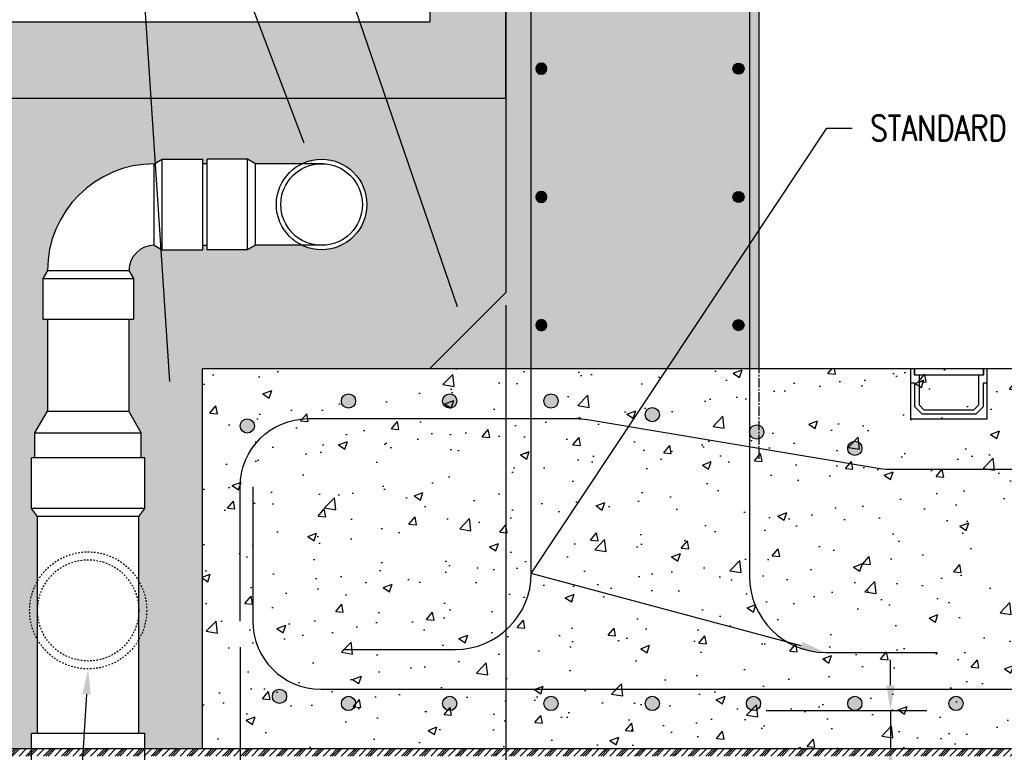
# Model space of a CAD drawing. Header units: inches. Extents: x 588 to 1996, y -67 to 451.
# Tile 13 of 19: x 1277 to 1355, y -28 to 30. Entities that reach past the tile are written whole.
import ezdxf
from ezdxf import colors
from ezdxf.entities.mleader import LeaderData, LeaderLine
from ezdxf.math import Vec2, Vec3

# ---------------------------------------------------------------- set-up
doc = ezdxf.new("R2010")
doc.units = ezdxf.units.IN
doc.header["$MEASUREMENT"] = 0
doc.linetypes.add('CENTER2', pattern=[1.125, 0.75, -0.125, 0.125, -0.125])
doc.linetypes.add('Dash', pattern=[0.25, 0.125, -0.125])
for name, color, linetype in [('A-DETL', 3, 'Continuous'), ('A-DETL-THIN', 1, 'Continuous'), ('A-DETL-WIDE', 5, 'Continuous'), ('A-FLOR', 5, 'Continuous'), ('A-WALL', 4, 'Continuous'), ('P-PIPE', 3, 'Continuous'), ('P-SANR-FIXT', 3, 'Continuous'), ('S-ANNO-DIMS', 1, 'Continuous'), ('S-ANNO-NOTE', 2, 'Continuous'), ('S-GRID', 1, 'CENTER2')]:
    doc.layers.add(name, color=color, linetype=linetype)
doc.layers.add('A-WALL-PATT', color=9, linetype='Continuous', true_color=0x808080)
doc.styles.add('Annotative', font='romans.shx', dxfattribs={"width": 0.8, "height": 0.125})
doc.dimstyles.new('Annotative', dxfattribs={"dimscale": 0, "dimtxt": 0.125, "dimasz": 0.125, "dimexe": 0.18, "dimexo": 0.0625, "dimgap": 0.09, "dimtad": 1, "dimdec": 3, "dimzin": 3, "dimdsep": 46, "dimlunit": 4, "dimtxsty": 'Annotative', "dimcen": 0.09, "dimclrt": 2, "dimazin": 2, "dimtfac": 1, "dimtdec": 3, "dimtmove": 0, "dimatfit": 0, "dimfxl": 1, "dimtfill": 1, "dimfrac": 2, "dimtolj": 1, "dimtzin": 0, "dimarcsym": 0})

# ---------------------------------------------------------------- blocks, each defined once
blk = doc.blocks.new('*D54')
at = {"layer": 'Defpoints', "color": 0, "transparency": 16777216}
for p in [(1315.170630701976, 8.759999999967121), (1291.170630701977, -27.25037499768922), (1315.170630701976, -45.87852126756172)]:
    blk.add_point(p, dxfattribs=at)
at = {"layer": 'S-ANNO-DIMS', "color": 0, "lineweight": -2, "transparency": 16777216}
for p, q in [((1315.170630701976, 7.759999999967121), (1315.170630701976, -48.75852126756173)), ((1291.170630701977, -28.25037499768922), (1291.170630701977, -48.75852126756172)), ((1293.170630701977, -45.87852126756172), (1313.170630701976, -45.87852126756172))]:
    blk.add_line(p, q, dxfattribs=at)
at = {"layer": 'S-ANNO-DIMS', "color": 0, "transparency": 16777216}
for points in [[(1293.170630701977, -45.54518793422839), (1293.170630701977, -46.21185460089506), (1291.170630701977, -45.87852126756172)], [(1313.170630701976, -45.54518793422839), (1313.170630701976, -46.21185460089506), (1315.170630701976, -45.87852126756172)]]:
    blk.add_solid(points, dxfattribs=at)
at = {"layer": 'S-ANNO-DIMS', "color": 2, "lineweight": -3, "transparency": 16777216, "insert": (1303.170630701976, -43.24804507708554), "char_height": 2, "width": 8.218577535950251, "attachment_point": 5, "style": 'Annotative'}
blk.add_mtext('\\A1;2\'-0"', dxfattribs=at)
blk = doc.blocks.new('Reinforcing Bar Section_USACE - __9-1453024-SECTION')
h = blk.add_hatch(color=256)
h.dxf.hatch_style = 1
h.paths.add_polyline_path([(-1525.525567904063, -0.1290585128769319, 1), (-1526.650567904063, -0.1290585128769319, 1)])
blk.add_circle((-1526.088067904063, -0.1290585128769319), 0.5625)
blk = doc.blocks.new('Reinforcing Bar Section_USACE - __7-1491228-INTERIOR COLUMN SECTION')
h = blk.add_hatch()
h.set_pattern_fill('AR-CONC', color=256)
h.set_pattern_definition([(49.99999999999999, (0, 0), (7.172601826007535, -0.6275213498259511), [0.75, -8.25]), (355, (0, 0), (-1.38751333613, 7.521921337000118), [0.6, -6.6]), (100.45144446, (0.59771681, -0.05229344), (5.78508846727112, 6.894399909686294), [0.6374019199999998, -7.011421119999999]), (46.18420000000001, (0, 2), (10.67241330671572, -1.655192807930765), [1.125, -12.375]), (96.63563549, (0.88936745, 1.86206693), (9.346619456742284, 9.741186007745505), [0.95610342, -10.5171376]), (351.1841639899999, (0, 2), (9.346619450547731, 9.741186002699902), [0.9, -9.90000001]), (21, (1, 1.5), (5.969070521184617, -4.026188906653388), [0.75, -8.25]), (326.0000000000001, (1, 1.5), (2.433153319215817, 7.25150045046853), [0.6, -6.6]), (71.45144474, (1.49742254, 1.16448426), (8.402223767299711, 3.225311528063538), [0.6374019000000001, -7.01142112]), (37.50000000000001, (0, 0), (0.1215985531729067, 3.328938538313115), [0, -6.52, 0, -6.7, 0, -6.625]), (7.499999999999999, (0, 0), (2.630695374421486, 3.944117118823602), [0, -3.82, 0, -6.37, 0, -2.525]), (327.5, (-2.23, 0), (5.33822436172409, -0.2255487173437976), [0, -2.5, 0, -7.8, 0, -10.35]), (317.5, (-3.23, 0), (5.831861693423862, 1.001049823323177), [0, -3.25, 0, -5.18, 0, -7.35])])
h.paths.add_polyline_path([(-1272.162386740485, 169.1092580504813, 1), (-1273.037386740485, 169.1092580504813, 1)])
h = blk.add_hatch(color=256)
h.dxf.hatch_style = 1
h.paths.add_polyline_path([(-1272.162386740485, 169.1092580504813, 1), (-1273.037386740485, 169.1092580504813, 1)])
blk.add_circle((-1272.599886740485, 169.1092580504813), 0.4375)
blk = doc.blocks.new('*D82')
at = {"layer": 'Defpoints', "color": 0, "transparency": 16777216}
for p in [(1334.733130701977, -24.24968521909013), (1334.733130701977, -27.25037499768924), (1345.556680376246, -27.25037499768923)]:
    blk.add_point(p, dxfattribs=at)
at = {"layer": 'S-ANNO-DIMS', "color": 0, "lineweight": -2, "transparency": 16777216}
for p, q in [((1345.556680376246, -22.24968521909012), (1345.556680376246, -20.24968521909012)), ((1335.733130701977, -24.24968521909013), (1348.436680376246, -24.24968521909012)), ((1345.556680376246, -24.24968521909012), (1345.556680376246, -27.25037499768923)), ((1345.556680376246, -29.25037499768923), (1345.556680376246, -38.16847023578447))]:
    blk.add_line(p, q, dxfattribs=at)
at = {"layer": 'S-ANNO-DIMS', "color": 0, "transparency": 16777216}
for points in [[(1345.223347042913, -22.24968521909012), (1345.890013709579, -22.24968521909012), (1345.556680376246, -24.24968521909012)], [(1345.223347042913, -29.25037499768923), (1345.890013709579, -29.25037499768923), (1345.556680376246, -27.25037499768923)]]:
    blk.add_solid(points, dxfattribs=at)
at = {"layer": 'S-ANNO-DIMS', "color": 2, "transparency": 16777216, "char_height": 2, "attachment_point": 5, "rotation": 90, "style": 'Annotative', "bg_fill": 3, "box_fill_scale": 1.25, "bg_fill_color": 256, "bg_fill_true_color": 13158600, "bg_fill_transparency": 0}
for s, insert in [('\\A1;CLR', (1347.996680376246, -34.70942261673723)), ('\\A1;3"', (1342.92620418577, -34.70942261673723))]:
    blk.add_mtext(s, dxfattribs=dict(at, insert=insert))
blk = doc.blocks.new('*D91')
at = {"layer": 'Defpoints', "color": 0, "transparency": 16777216}
for p in [(1294.170630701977, -18.25000000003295), (1291.170630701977, -27.25037499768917), (1291.170630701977, -32.00466619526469)]:
    blk.add_point(p, dxfattribs=at)
at = {"layer": 'S-ANNO-DIMS', "color": 0, "lineweight": -2, "transparency": 16777216}
for p, q in [((1294.170630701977, -19.25000000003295), (1294.170630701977, -34.88466619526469)), ((1291.170630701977, -28.25037499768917), (1291.170630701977, -34.88466619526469)), ((1289.170630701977, -32.00466619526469), (1287.170630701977, -32.00466619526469)), ((1291.170630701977, -32.00466619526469), (1294.170630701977, -32.00466619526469)), ((1296.170630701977, -32.00466619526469), (1309.891060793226, -32.00466619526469))]:
    blk.add_line(p, q, dxfattribs=at)
at = {"layer": 'S-ANNO-DIMS', "color": 0, "transparency": 16777216}
for points in [[(1289.170630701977, -31.67133286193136), (1289.170630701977, -32.33799952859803), (1291.170630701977, -32.00466619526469)], [(1296.170630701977, -31.67133286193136), (1296.170630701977, -32.33799952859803), (1294.170630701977, -32.00466619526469)]]:
    blk.add_solid(points, dxfattribs=at)
at = {"layer": 'S-ANNO-DIMS', "color": 2, "transparency": 16777216, "char_height": 2, "attachment_point": 5, "style": 'Annotative', "bg_fill": 3, "box_fill_scale": 1.25, "bg_fill_color": 256, "bg_fill_true_color": 13158600, "bg_fill_transparency": 0}
for s, insert in [('\\A1;3"', (1306.432013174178, -29.3741900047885)), ('\\A1;CLR', (1306.432013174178, -34.44466619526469))]:
    blk.add_mtext(s, dxfattribs=dict(at, insert=insert))

msp = doc.modelspace()

# ---------------------------------------------------------------- hatches: boundary and pattern name
at = {"layer": 'A-DETL-THIN'}
h = msp.add_hatch(dxfattribs=at)
h.set_pattern_fill('PLASTI', color=256, scale=4, angle=45)
h.set_pattern_definition([(45, (2828.529389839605, -0.009159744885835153), (-0.7071067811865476, 0.7071067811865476), []), (45, (2828.441001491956, 0.079228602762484), (-0.7071067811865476, 0.7071067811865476), []), (45, (2828.352613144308, 0.1676169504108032), (-0.7071067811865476, 0.7071067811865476), []), (45, (2828.087448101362, 0.4327819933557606), (-0.7071067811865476, 0.7071067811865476), [])])
h.paths.add_polyline_path([(1402.170630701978, -27.25037499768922), (1291.170630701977, -27.25037499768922), (1262.411863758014, -27.25037499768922), (1262.411863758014, -27.84092599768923), (1402.170630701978, -27.84092599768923)])
at = {"layer": 'A-WALL-PATT', "lineweight": -3}
h = msp.add_hatch(dxfattribs=at)
h.set_pattern_fill('AR-CONC', color=8, style=0)
h.set_pattern_definition([(49.99999999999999, (5.070573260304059, 1.25), (7.172601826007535, -0.6275213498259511), [0.75, -8.25]), (355, (5.070573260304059, 1.25), (-1.38751333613, 7.521921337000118), [0.6, -6.6]), (100.45144446, (5.66829007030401, 1.19770656), (5.78508846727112, 6.894399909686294), [0.6374019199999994, -7.011421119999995]), (46.18420000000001, (5.070573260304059, 3.25), (10.67241330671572, -1.655192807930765), [1.125, -12.375]), (96.63563549, (5.959940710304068, 3.112066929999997), (9.346619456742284, 9.741186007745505), [0.95610342, -10.5171376]), (351.1841639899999, (5.070573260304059, 3.25), (9.346619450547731, 9.741186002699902), [0.9, -9.90000001]), (21, (6.070573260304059, 2.75), (5.969070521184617, -4.026188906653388), [0.75, -8.25]), (326.0000000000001, (6.070573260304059, 2.75), (2.433153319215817, 7.25150045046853), [0.6, -6.6]), (71.45144474, (6.567995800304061, 2.414484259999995), (8.402223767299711, 3.225311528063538), [0.6374019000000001, -7.01142112]), (37.50000000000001, (5.070573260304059, 1.25), (0.1215985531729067, 3.328938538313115), [0, -6.52, 0, -6.7, 0, -6.625]), (7.499999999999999, (5.070573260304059, 1.25), (2.630695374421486, 3.944117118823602), [0, -3.82, 0, -6.37, 0, -2.525]), (327.5, (2.840573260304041, 1.25), (5.33822436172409, -0.2255487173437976), [0, -2.5, 0, -7.8, 0, -10.35]), (317.5, (1.840573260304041, 1.25), (5.831861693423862, 1.001049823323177), [0, -3.25, 0, -5.18, 0, -7.35])])
h.paths.add_polyline_path([(1315.877737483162, 207.624999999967), (1315.170630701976, 206.9178932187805), (1315.170630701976, 180.624999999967), (1315.170630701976, 8.759999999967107), (1309.170630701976, 2.759999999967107), (1335.170630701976, 2.759999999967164), (1335.170630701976, 180.624999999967), (1341.170630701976, 186.624999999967), (1405.132666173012, 186.624999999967), (1405.132666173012, 199.124999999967), (1406.132666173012, 199.6249999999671), (1404.132666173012, 200.624999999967), (1405.132666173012, 201.124999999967), (1405.132666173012, 207.624999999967)])
h = msp.add_hatch(dxfattribs=at)
h.set_pattern_fill('AR-CONC', color=8, style=0)
h.set_pattern_definition([(49.99999999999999, (-1.13686837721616e-13, 1.25), (7.172601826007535, -0.6275213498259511), [0.75, -8.25]), (355, (-1.13686837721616e-13, 1.25), (-1.38751333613, 7.521921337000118), [0.6, -6.6]), (100.45144446, (0.597716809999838, 1.19770656), (5.78508846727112, 6.894399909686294), [0.6374019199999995, -7.011421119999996]), (46.18420000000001, (-1.13686837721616e-13, 3.25), (10.67241330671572, -1.655192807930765), [1.125, -12.375]), (96.63563549, (0.8893674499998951, 3.112066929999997), (9.346619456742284, 9.741186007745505), [0.95610342, -10.5171376]), (351.1841639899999, (-1.13686837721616e-13, 3.25), (9.346619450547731, 9.741186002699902), [0.9, -9.90000001]), (21, (0.9999999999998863, 2.75), (5.969070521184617, -4.026188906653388), [0.75, -8.25]), (326.0000000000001, (0.9999999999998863, 2.75), (2.433153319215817, 7.25150045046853), [0.6, -6.6]), (71.45144474, (1.497422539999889, 2.414484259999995), (8.402223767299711, 3.225311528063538), [0.6374019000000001, -7.01142112]), (37.50000000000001, (-1.13686837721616e-13, 1.25), (0.1215985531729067, 3.328938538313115), [0, -6.52, 0, -6.7, 0, -6.625]), (7.499999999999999, (-1.13686837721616e-13, 1.25), (2.630695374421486, 3.944117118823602), [0, -3.82, 0, -6.37, 0, -2.525]), (327.5, (-2.230000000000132, 1.25), (5.33822436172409, -0.2255487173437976), [0, -2.5, 0, -7.8, 0, -10.35]), (317.5, (-3.230000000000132, 1.25), (5.831861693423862, 1.001049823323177), [0, -3.25, 0, -5.18, 0, -7.35])])
h.paths.add_polyline_path([(1402.170630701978, -27.25037499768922), (1402.170630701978, -13.53527550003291), (1403.170630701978, -13.03527550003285), (1401.170630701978, -12.03527550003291), (1402.170630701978, -11.53527550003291), (1402.170630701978, 2.749999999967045), (1291.170630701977, 2.749999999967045), (1291.170630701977, -27.25037499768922)])

# ---------------------------------------------------------------- linework, layer by layer
at = {"layer": 'A-DETL-THIN', "lineweight": -3}
msp.add_lwpolyline([(1262.411863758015, -27.25037499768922), (1291.170630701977, -27.25037499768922)], dxfattribs=at)
at = {"layer": 'A-DETL-WIDE', "lineweight": -3}
for points in [[(1302.312245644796, -19.42659219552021), (1311.170630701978, -19.42659219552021, 0.414213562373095), (1317.170630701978, -13.42659219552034), (1317.170630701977, 178.624999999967)], [(1334.420630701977, 178.624999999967), (1334.420630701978, -13.65651575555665, 0.4142135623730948), (1340.420630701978, -19.65651575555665), (1349.27901575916, -19.65651575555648)], [(1294.1757447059, -17.19085841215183), (1294.1757447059, -6.571183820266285, -0.414213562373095), (1299.5507447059, -1.196183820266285), (1320.733317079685, -1.196183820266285, -0.0413106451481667), (1321.616961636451, -1.269316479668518), (1344.739369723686, -5.12305116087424, 0.04131064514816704), (1345.623014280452, -5.19618382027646), (1354.730896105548, -5.19618382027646, 0.04131064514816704), (1355.614540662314, -5.12305116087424), (1380.019459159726, -1.055564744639, -0.04065261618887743), (1380.888979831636, -0.982450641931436), (1402.170630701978, -0.9265286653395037)]]:
    msp.add_lwpolyline(points, format="xyb", dxfattribs=at)
at = {"layer": 'A-FLOR', "lineweight": -3}
msp.add_lwpolyline([(1402.170630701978, 2.749999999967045), (1291.170630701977, 2.749999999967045), (1291.170630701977, -27.25037499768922), (1402.170630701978, -27.25037499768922)], dxfattribs=at)
at = {"layer": 'A-WALL'}
msp.add_lwpolyline([(1315.170630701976, 180.624999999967), (1315.170630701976, 8.759999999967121), (1309.170630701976, 2.759999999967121), (1335.170630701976, 2.759999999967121), (1335.170630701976, 180.624999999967)], dxfattribs=at)
at = {"layer": 'P-PIPE', "lineweight": -3}
for p, q in [((1287.391044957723, 12.49426548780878), (1287.391775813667, 18.93176544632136)), ((1287.391775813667, 18.93176544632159), (1288.017546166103, 19.29052520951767)), ((1288.017546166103, 19.2905252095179), (1291.215945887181, 19.29052520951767)), ((1288.017546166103, 12.14140603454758), (1288.017546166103, 19.29052520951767)), ((1291.215945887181, 12.14140603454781), (1291.215945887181, 19.29052520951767)), ((1291.564113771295, 18.93194784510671), (1291.215945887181, 18.93176544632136)), ((1294.762513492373, 19.29818330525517), (1291.564113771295, 19.29818330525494)), ((1291.564113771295, 12.14906413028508), (1291.564113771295, 19.29818330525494)), ((1295.388283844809, 18.93942354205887), (1294.762513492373, 19.29818330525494)), ((1294.762513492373, 12.14906413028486), (1294.762513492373, 19.29818330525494)), ((1295.389014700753, 12.50115323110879), (1295.388283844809, 18.93942354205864)), ((1300.73582799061, 18.93675273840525), (1295.388284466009, 18.93395125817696)), ((1287.391044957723, 12.49426548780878), (1288.017546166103, 12.14140603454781)), ((1291.564113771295, 12.49210411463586), (1291.215945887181, 12.49207869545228)), ((1295.388283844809, 12.50782389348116), (1294.762513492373, 12.14906413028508)), ((1300.73582799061, 12.49517850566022), (1295.388284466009, 12.49797998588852)), ((1288.017546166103, 12.14140603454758), (1291.215945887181, 12.14140603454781)), ((1294.762513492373, 12.14906413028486), (1291.564113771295, 12.14906413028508)), ((1278.959218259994, 10.49449256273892), (1278.600458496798, 9.868722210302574)), ((1278.952547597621, 10.49522341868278), (1285.390817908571, 10.49449256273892)), ((1285.390817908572, 10.49449256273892), (1285.749577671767, 9.868722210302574)), ((1278.600458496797, 9.868722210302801), (1285.749577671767, 9.868722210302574)), ((1278.600458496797, 9.868722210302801), (1278.600458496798, 6.67032248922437)), ((1285.749577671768, 9.868722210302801), (1285.749577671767, 6.67032248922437)), ((1278.600458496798, 6.67032248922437), (1285.749577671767, 6.67032248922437)), ((1278.952854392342, 6.670322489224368), (1278.949333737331, -0.6077566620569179)), ((1285.387085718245, 6.670322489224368), (1285.387085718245, -0.6077566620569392)), ((1277.968209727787, -2.307438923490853), (1278.949333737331, -0.6077566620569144)), ((1278.949333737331, -0.6077566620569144), (1285.387085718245, -0.6077566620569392)), ((1286.368209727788, -2.307438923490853), (1285.387085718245, -0.6077566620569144)), ((1277.968209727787, -4.28776252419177), (1277.968209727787, -2.307438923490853)), ((1277.968209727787, -2.307438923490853), (1286.368209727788, -2.307438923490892)), ((1286.368209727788, -4.28776252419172), (1286.368209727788, -2.307438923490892)), ((1286.651118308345, -4.287762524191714), (1277.68530114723, -4.287762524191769)), ((1277.685301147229, -8.287762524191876), (1277.68530114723, -4.287762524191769)), ((1286.651118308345, -8.28776252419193), (1286.651118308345, -4.287762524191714)), ((1278.168980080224, -8.91353287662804), (1277.68530114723, -8.28776252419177)), ((1286.651118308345, -8.287762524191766), (1277.68530114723, -8.28776252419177)), ((1286.167439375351, -8.91353287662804), (1286.651118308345, -8.287762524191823)), ((1278.168209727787, -26.05926258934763), (1278.168209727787, -8.913532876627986)), ((1286.168209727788, -8.913532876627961), (1278.168980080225, -8.913532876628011)), ((1286.168209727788, -26.05926258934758), (1286.168209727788, -8.913532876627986)), ((1277.685301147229, -30.05926258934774), (1277.68530114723, -26.05926258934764)), ((1286.651118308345, -26.05926258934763), (1277.68530114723, -26.05926258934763)), ((1286.651118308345, -30.05926258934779), (1286.651118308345, -26.05926258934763))]:
    msp.add_line(p, q, dxfattribs=at)
for radius in [3.574559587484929, 3.223201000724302]:
    msp.add_circle((1300.611108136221, 15.71596562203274), radius, dxfattribs=at)
at = {"layer": 'P-PIPE', "linetype": 'Dash', "lineweight": -3}
for radius in [4.625, 4]:
    msp.add_circle((1282.168209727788, -16.3367040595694), radius, dxfattribs=at)
at = {"layer": 'P-PIPE', "lineweight": -3}
for radius in [8.4375, 2]:
    msp.add_arc((1287.390817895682, 10.49426550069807), radius, 89.9934951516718, 179.9934951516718, dxfattribs=at)
at = {"layer": 'P-SANR-FIXT', "lineweight": -3}
for points in [[(1352.918209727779, 2.259999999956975), (1352.918209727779, 2.759999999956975), (1353.168209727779, 2.759999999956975), (1353.168209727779, -1.240000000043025), (1347.170630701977, -1.240000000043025), (1347.170630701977, 2.759999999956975), (1347.420630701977, 2.759999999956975), (1347.420630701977, 2.259999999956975), (1352.918209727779, 2.259999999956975)], [(1347.46501702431, 2.259999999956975), (1347.46501702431, 2.759999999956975), (1352.870535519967, 2.759999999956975), (1352.870535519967, 2.259999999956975)], [(1353.1649218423, 1.603843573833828), (1352.86446208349, 1.603843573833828), (1352.86446208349, -0.2543042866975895), (1352.286408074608, -0.8323582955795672), (1348.049144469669, -0.8323582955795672), (1347.471090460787, -0.2543042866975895), (1347.471090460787, 1.603843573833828), (1347.170630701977, 1.603843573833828)], [(1347.806897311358, 2.259999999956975), (1347.806897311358, -0.1039752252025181), (1348.191530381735, -0.4886082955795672), (1352.144022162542, -0.4886082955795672), (1352.528655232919, -0.1039752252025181), (1352.528655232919, 2.259999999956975)]]:
    msp.add_lwpolyline(points, dxfattribs=at)
at = {"layer": 'S-GRID', "lineweight": -3}
msp.add_line((1335.170630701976, -4.360462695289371), (1335.170630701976, 230.2266883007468), dxfattribs=at)

# ---------------------------------------------------------------- block references
at = {"layer": 'A-DETL', "lineweight": -3, "xscale": -1}
for p in [(45.37220719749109, -142.6717580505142), (45.37220719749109, -152.7967580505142), (45.37220719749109, -162.9217580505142)]:
    msp.add_blockref('Reinforcing Bar Section_USACE - __7-1491228-INTERIOR COLUMN SECTION', p, dxfattribs=at)
at = {"layer": 'A-DETL', "lineweight": -3}
for name, p in [('Reinforcing Bar Section_USACE - __7-1491228-INTERIOR COLUMN SECTION', (2606.145517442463, -142.6717580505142)), ('Reinforcing Bar Section_USACE - __7-1491228-INTERIOR COLUMN SECTION', (2606.145517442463, -152.7967580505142)), ('Reinforcing Bar Section_USACE - __7-1491228-INTERIOR COLUMN SECTION', (2606.145517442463, -162.9217580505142)), ('Reinforcing Bar Section_USACE - __9-1453024-SECTION', (2828.821198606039, 0.3254957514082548)), ('Reinforcing Bar Section_USACE - __9-1453024-SECTION', (2836.821198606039, 0.3254957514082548)), ('Reinforcing Bar Section_USACE - __9-1453024-SECTION', (2844.821198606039, 0.3254957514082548)), ('Reinforcing Bar Section_USACE - __9-1453024-SECTION', (2852.821198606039, -0.7465404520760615)), ('Reinforcing Bar Section_USACE - __9-1453024-SECTION', (2820.826369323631, -1.642271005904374)), ('Reinforcing Bar Section_USACE - __9-1453024-SECTION', (2861.071198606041, -2.121540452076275)), ('Reinforcing Bar Section_USACE - __9-1453024-SECTION', (2868.821198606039, -3.413207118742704)), ('Reinforcing Bar Section_USACE - __9-1453024-SECTION', (2823.375914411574, -22.99929989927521)), ('Reinforcing Bar Section_USACE - __9-1453024-SECTION', (2828.821198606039, -23.55812670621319)), ('Reinforcing Bar Section_USACE - __9-1453024-SECTION', (2836.821198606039, -23.55812670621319)), ('Reinforcing Bar Section_USACE - __9-1453024-SECTION', (2844.821198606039, -23.55812670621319)), ('Reinforcing Bar Section_USACE - __9-1453024-SECTION', (2852.821198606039, -23.55812670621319)), ('Reinforcing Bar Section_USACE - __9-1453024-SECTION', (2860.821198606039, -23.55812670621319)), ('Reinforcing Bar Section_USACE - __9-1453024-SECTION', (2868.821198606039, -23.55812670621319)), ('Reinforcing Bar Section_USACE - __9-1453024-SECTION', (2876.821198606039, -23.55812670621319))]:
    msp.add_blockref(name, p, dxfattribs=at)

# ---------------------------------------------------------------- dimensions: what is measured, and where the dimension line sits
at = {"layer": 'S-ANNO-DIMS', "lineweight": -3}
dim = msp.add_linear_dim(base=(1315.170630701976, -45.87852126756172), p1=(1291.170630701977, -27.25037499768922), p2=(1315.170630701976, 8.759999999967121), dimstyle='Annotative', override={"dimpost": '\\X', "dimtfill": 0}, dxfattribs=at)
dim.commit()
dim.dimension.update_dxf_attribs({"geometry": '*D54', "text_midpoint": (1303.170630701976, -43.24804507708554)})

# ---------------------------------------------------------------- leaders
at = {"layer": 'S-ANNO-NOTE', "lineweight": -3}
ml = msp.add_multileader_mtext('Standard', dxfattribs=at)
ml.set_content('6"X6" CHAMFER AT WALL TO SLAB JOINT, (TYP)', color=256, style='Annotative')
ml.set_leader_properties(color=1, linetype='ByLayer', lineweight=-1)
ml.build(insert=Vec2(0, 0))
ml.multileader.update_dxf_attribs({"text_right_attachment_type": 3, "dogleg_length": 0.125, "arrow_head_size": 2, "scale": 16})
ctx = ml.context
ctx.base_point, ctx.scale, ctx.char_height, ctx.arrow_head_size, ctx.landing_gap_size, ctx.plane_origin = Vec3(1257.0861494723, 67.08433726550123), 16, 2, 2, 1.44, Vec3(1333.131415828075, -10.13668401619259)
ctx.right_attachment, ctx.text_align_type = 3, 2
notes = []
notes.append((ctx, [(1, (1, 1, 0), (1292.3661494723, 62.98909917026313), (-1, 0), 2, [(1, [(1311.988650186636, 5.750917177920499)], 0, [])])]))
ctx.mtext.insert, ctx.mtext.width, ctx.mtext.alignment, ctx.mtext.flow_direction = Vec3(1288.9261494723, 68.41767059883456), 32.43856921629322, 3, 5
ml = msp.add_multileader_mtext('Standard', dxfattribs=at)
ml.set_content('6" %%C PERFORATED DRAIN PIPE, (PERFORATION DOWN)', color=256, style='Annotative')
ml.set_leader_properties(color=1, linetype='ByLayer', lineweight=-1)
ml.build(insert=Vec2(0, 0))
ml.multileader.update_dxf_attribs({"text_right_attachment_type": 3, "dogleg_length": 0.125, "arrow_head_size": 2, "scale": 16})
ctx = ml.context
ctx.base_point, ctx.scale, ctx.char_height, ctx.arrow_head_size, ctx.landing_gap_size, ctx.plane_origin = Vec3(1259.062854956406, 53.11573295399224), 16, 2, 2, 1.44, Vec3(1189.528745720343, 50.15368481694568)
ctx.right_attachment, ctx.text_align_type = 3, 2
notes.append((ctx, [(1, (1, 1, 0), (1289.695235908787, 45.68716152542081), (-1, 0), 2, [(0, [(1299.93770582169, 18.68947566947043)], 0, [])])]))
ctx.mtext.insert, ctx.mtext.width, ctx.mtext.defined_height, ctx.mtext.alignment, ctx.mtext.flow_direction = Vec3(1286.255235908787, 54.44906628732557), 27.78176613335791, 6.544949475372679, 3, 5
ml = msp.add_multileader_mtext('Standard', dxfattribs=at)
ml.set_content('GRAVEL MATERIAL WRAPPED IN FILTER FABRIC', color=256, style='Annotative')
ml.set_leader_properties(color=1, linetype='ByLayer', lineweight=-1)
ml.build(insert=Vec2(0, 0))
ml.multileader.update_dxf_attribs({"text_right_attachment_type": 3, "dogleg_length": 0.125, "arrow_head_size": 2, "scale": 16})
ctx = ml.context
ctx.base_point, ctx.scale, ctx.char_height, ctx.arrow_head_size, ctx.landing_gap_size, ctx.plane_origin = Vec3(1260.971863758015, 39.50898370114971), 16, 2, 2, 1.44, Vec3(1285.214597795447, 1.592450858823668)
ctx.right_attachment, ctx.text_align_type = 3, 2
notes.append((ctx, [(0, (1, 1, 0), (1286.575673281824, 32.84231703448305), (-1, 0), 2, [(0, [(1288.748319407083, -0.2627869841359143)], 0, [])])]))
ctx.mtext.insert, ctx.mtext.width, ctx.mtext.alignment, ctx.mtext.flow_direction = Vec3(1283.135673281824, 40.50898370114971), 22.04688841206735, 3, 5
ml = msp.add_multileader_mtext('Standard', dxfattribs=at)
ml.set_content('\\pxt3.2,6.4,9.6,12.8,16,19.2,22.4,25.6,28.8,32,35.2,38.4,41.6,44.8,48,51.2,54.4,57.6,60.8,64,67.2,70.4,73.6,76.8,80,83.2,86.4,89.6,92.8,96,99.2,102.4;{\\C256;CONSTRUCTION JOINT}', color=256, style='Annotative')
ml.set_leader_properties(color=1, linetype='ByLayer', lineweight=-1)
ml.build(insert=Vec2(0, 0))
ml.multileader.update_dxf_attribs({"text_right_attachment_type": 3, "dogleg_length": 0.125, "arrow_head_size": 2, "scale": 16})
ctx = ml.context
ctx.base_point, ctx.scale, ctx.char_height, ctx.arrow_head_size, ctx.landing_gap_size, ctx.plane_origin = Vec3(1028.675825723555, 27.85948017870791), 16, 2, 2, 1.44, Vec3(1026.492342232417, 1.55583355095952)
ctx.right_attachment = 3
notes.append((ctx, [(0, (1, 1, 0), (1026.675825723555, 27.85948017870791), (1, 0), 2, [(0, [(1017.929102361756, 2.390536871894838)], 0, [])])]))
ctx.mtext.insert, ctx.mtext.width, ctx.mtext.defined_height, ctx.mtext.flow_direction = Vec3(1030.115825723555, 28.85948017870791), 34.61304955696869, 4.693853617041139, 5
ml = msp.add_multileader_mtext('Standard', dxfattribs=at)
ml.set_content('STANDARD 90 DEGREE HOOK', color=256, style='Annotative')
ml.set_leader_properties(color=1, linetype='ByLayer', lineweight=-1)
ml.build(insert=Vec2(0, 0))
ml.multileader.update_dxf_attribs({"text_right_attachment_type": 3, "dogleg_length": 0.125, "arrow_head_size": 2, "scale": 16})
ctx = ml.context
ctx.base_point, ctx.scale, ctx.char_height, ctx.arrow_head_size, ctx.landing_gap_size, ctx.plane_origin = Vec3(1342.515846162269, 21.74945848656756), 16, 2, 2, 1.44, Vec3(1333.186524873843, -23.12468521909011)
ctx.right_attachment = 3
notes.append((ctx, [(0, (1, 1, 0), (1340.515846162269, 21.74945848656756), (1, 0), 2, [(1, [(1340.420630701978, -19.65651575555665), (1317.170630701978, -13.4265921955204)], 0, [])])]))
ctx.mtext.insert, ctx.mtext.width, ctx.mtext.flow_direction = Vec3(1343.955846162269, 22.74945848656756), 23.35937971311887, 5
ml = msp.add_multileader_mtext('Standard', dxfattribs=at)
ml.set_content('8"%%C PERFORATED FOOTING DRAIN PIPE, (PERFORATION DOWN)', color=256, style='Annotative')
ml.set_leader_properties(color=1, linetype='ByLayer', lineweight=-1)
ml.build(insert=Vec2(0, 0))
ml.multileader.update_dxf_attribs({"text_right_attachment_type": 3, "dogleg_length": 0.125, "arrow_head_size": 2, "scale": 16})
ctx = ml.context
ctx.base_point, ctx.scale, ctx.char_height, ctx.arrow_head_size, ctx.landing_gap_size, ctx.plane_origin = Vec3(1282.143060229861, -53.53612525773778), 16, 2, 2, 1.44, Vec3(1281.862156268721, -23.27368544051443)
ctx.right_attachment = 3
notes.append((ctx, [(0, (1, 1, 0), (1280.143060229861, -53.53612525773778), (1, 0), 2, [(0, [(1282.168209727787, -20.9617040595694)], 0, [])])]))
ctx.mtext.insert, ctx.mtext.width, ctx.mtext.flow_direction = Vec3(1283.583060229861, -52.20279192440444), 27.09564305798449, 5
for ctx, leaders in notes:
    for number, flags, end, landing, length, lines in leaders:
        leader = LeaderData()
        leader.index, (leader.has_last_leader_line, leader.has_dogleg_vector, leader.attachment_direction) = number, flags
        leader.last_leader_point, leader.dogleg_vector, leader.dogleg_length = Vec3(end), Vec3(landing), length
        for number, points, colour, breaks in lines:
            line = LeaderLine()
            line.index, line.vertices, line.color, line.breaks = number, Vec3.list(points), colors.encode_raw_color(colour), breaks
            leader.lines.append(line)
        ctx.leaders.append(leader)

# ---------------------------------------------------------------- next in the draw order: dimensions: what is measured, and where the dimension line sits
at = {"layer": 'S-ANNO-DIMS'}
dim = msp.add_linear_dim(base=(1345.556680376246, -27.25037499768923), p1=(1334.733130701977, -24.24968521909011), p2=(1334.733130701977, -27.25037499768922), angle=90, text='<>\\XCLR', dimstyle='Annotative', override={"dimpost": '\\X', "dimse2": 1}, dxfattribs=at)
dim.commit()
dim.dimension.update_dxf_attribs({"geometry": '*D82', "text_midpoint": (1345.556680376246, -34.70942261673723)})

# ---------------------------------------------------------------- next in the draw order: hatches: boundary and pattern name
at = {"layer": 'A-WALL-PATT', "lineweight": -3}
h = msp.add_hatch(dxfattribs=at)
h.set_pattern_fill('AR-SAND', color=8)
h.set_pattern_definition([(37.50000000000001, (-1.13686837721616e-13, 1.25), (-0.06299335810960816, 1.926823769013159), [0, -1.52, 0, -1.7, 0, -1.625]), (7.499999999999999, (-1.13686837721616e-13, 1.25), (1.769776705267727, 2.82214606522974), [0, -0.82, 0, -1.37, 0, -0.525]), (327.5, (-1.230000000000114, 1.25), (3.114141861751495, 0.005659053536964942), [0, -0.5, 0, -1.8, 0, -2.35]), (317.5, (-1.230000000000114, 1.25), (3.006126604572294, 0.8776755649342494), [0, -0.25, 0, -1.18, 0, -1.35])])
h.paths.add_polyline_path([(1315.170630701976, 24.12216517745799), (1315.170630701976, 206.9178932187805), (1315.877737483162, 207.624999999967), (1407.11974058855, 207.624999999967), (1407.11974058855, 213.624999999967), (1309.170630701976, 213.624999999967), (1309.170630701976, 30.12216517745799), (1306.685349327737, 30.12216517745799), (1266.74313070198, 30.12216517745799), (1266.74313070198, -27.25037499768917), (1272.73313070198, -27.25037499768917), (1272.73313070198, 24.12216517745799)])

# ---------------------------------------------------------------- next in the draw order: linework, layer by layer
at = {"layer": 'A-DETL', "lineweight": -3}
msp.add_lwpolyline([(1315.170630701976, 24.12216517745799), (1315.170630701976, 206.9178932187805), (1315.877737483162, 207.624999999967), (1407.11974058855, 207.624999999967), (1407.11974058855, 213.624999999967), (1309.170630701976, 213.624999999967), (1309.170630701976, 30.12216517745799), (1306.685349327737, 30.12216517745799), (1266.74313070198, 30.12216517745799), (1266.74313070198, -27.25037499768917), (1272.73313070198, -27.25037499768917), (1272.73313070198, 24.12216517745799)], close=True, dxfattribs=at)
at = {"layer": 'A-DETL-WIDE', "lineweight": -3}
msp.add_lwpolyline([(1295.170630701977, -6.571183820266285), (1295.170630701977, -17.19085841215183, 0.414213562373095), (1300.545630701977, -22.56585841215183), (1402.170630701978, -22.56585841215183)], format="xyb", dxfattribs=at)

# ---------------------------------------------------------------- next in the draw order: dimensions: what is measured, and where the dimension line sits
at = {"layer": 'S-ANNO-DIMS'}
dim = msp.add_linear_dim(base=(1291.170630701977, -32.00466619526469), p1=(1294.170630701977, -18.25000000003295), p2=(1291.170630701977, -27.25037499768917), text='<>\\XCLR', dimstyle='Annotative', override={"dimpost": '\\X'}, dxfattribs=at)
dim.commit()
dim.dimension.update_dxf_attribs({"geometry": '*D91', "text_midpoint": (1306.432013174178, -32.00466619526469), "dimtype": 160})

# ---------------------------------------------------------------- next in the draw order: hatches: boundary and pattern name
at = {"layer": 'A-WALL-PATT', "lineweight": -3}
h = msp.add_hatch(dxfattribs=at)
h.set_pattern_fill('GRAVEL', color=8, scale=4, style=0)
h.set_pattern_definition([(228.012787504, (2.879999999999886, 5.25), (-32.00000000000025, -36.00000000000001), [0.538144, -53.27635218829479]), (184.969740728, (2.519999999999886, 4.85), (47.9999999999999, 4.00000000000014), [0.923472, -91.42369904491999]), (132.510447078, (1.599999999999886, 4.77), (40.00000000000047, -43.99999999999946), [0.6511520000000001, -64.4641303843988]), (267.273689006, (0.03999999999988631, 3.77), (4.000000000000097, 80.00000000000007), [0.8409519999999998, -83.25423216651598]), (292.833654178, (-1.13686837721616e-13, 2.93), (-19.99999999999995, 48.00000000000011), [0.8246199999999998, -81.63749251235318]), (357.273689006, (0.3199999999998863, 2.17), (-80.00000000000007, 4.000000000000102), [0.8409519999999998, -83.25423216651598]), (37.6942404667, (1.159999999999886, 2.13), (-51.99999999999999, -39.99999999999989), [1.112116, -110.099394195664]), (72.2553283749, (2.039999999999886, 2.81), (28.00000000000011, 88.00000000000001), [1.049952, -103.9452859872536]), (121.429565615, (2.359999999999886, 3.81), (-32.00000000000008, 51.99999999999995), [0.8438, -83.53629243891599]), (175.236358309, (1.919999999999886, 4.529999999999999), (43.99999999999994, -4.000000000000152), [0.9633280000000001, -47.2030503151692]), (222.397437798, (0.9599999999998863, 4.609999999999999), (-47.99999999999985, -43.99999999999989), [1.245792, -123.3335000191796]), (138.814074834, (3.999999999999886, 3.73), (-28.00000000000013, 24), [0.4252039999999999, -42.09537925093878]), (171.46923439, (3.679999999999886, 4.01), (51.99999999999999, -7.99999999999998), [0.808948, -80.086045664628]), (225, (2.879999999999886, 4.13), (-4.440892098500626e-16, -3.999999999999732), [0.565684, -5.0911702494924]), (203.198590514, (2.599999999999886, 4.609999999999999), (19.99999999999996, 7.999999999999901), [0.304632, -30.1584604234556]), (291.801409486, (2.319999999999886, 4.49), (-3.999999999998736, 12.00000000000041), [0.430812, -21.109847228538]), (30.96375653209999, (2.479999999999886, 4.09), (12.00000000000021, 7.999999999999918), [0.699716, -22.6240915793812]), (161.565051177, (3.079999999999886, 4.45), (8.000000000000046, -3.999999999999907), [0.5059639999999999, -12.1431466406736]), (16.389540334, (-1.13686837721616e-13, 4.49), (39.99999999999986, 12.00000000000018), [0.7088, -70.1713805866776]), (70.3461759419, (0.6799999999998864, 4.69), (-16.00000000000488, -44.00000000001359), [0.594644, -58.869630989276]), (293.198590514, (3.079999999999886, 5.25), (-7.999999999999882, 19.99999999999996), [0.60926, -29.8538324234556]), (343.610459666, (3.319999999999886, 4.69), (-39.99999999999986, 12.00000000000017), [0.7087999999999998, -70.17138058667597]), (339.44395478, (-1.13686837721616e-13, 2.01), (-20.00000000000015, 8.000000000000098), [0.6835199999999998, -33.49249498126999]), (294.775140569, (0.6399999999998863, 1.77), (-20.00000000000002, 44.00000000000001), [0.572712, -56.698572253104]), (66.8014094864, (3.119999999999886, 1.25), (7.999999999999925, 19.99999999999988), [0.60926, -29.8538324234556]), (17.3540246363, (3.359999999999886, 1.81), (-51.99999999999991, -15.99999999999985), [0.670524, -66.38169445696]), (69.44395478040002, (1.159999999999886, 1.25), (-8.000000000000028, -19.99999999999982), [0.3417599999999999, -33.83425498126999]), (101.309932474, (2.879999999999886, 1.25), (-3.999999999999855, 16.00000000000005), [0.20396, -20.1921180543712]), (165.963756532, (2.839999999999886, 1.45), (11.99999999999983, -4.000000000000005), [0.82462, -15.6678025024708]), (186.009005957, (2.039999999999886, 1.65), (40.00000000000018, 3.999999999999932), [0.7642, -75.65569269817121]), (303.690067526, (2.479999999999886, 3.73), (-3.999999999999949, 7.999999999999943), [0.5768879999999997, -13.845317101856]), (353.157226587, (2.799999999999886, 3.25), (68.00000000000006, -8.000000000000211), [1.007176, -99.7102504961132]), (60.9453959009, (3.799999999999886, 3.13), (-15.9999999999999, -27.99999999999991), [0.411824, -40.770696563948]), (90, (3.999999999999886, 3.49), (-4, 4), [0.24, -3.76]), (120.256437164, (1.959999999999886, 1.77), (16.00000000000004, -28.00000000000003), [0.555696, -55.0140799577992]), (48.01278750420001, (1.679999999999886, 2.25), (32, 35.9999999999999), [1.076288, -52.73820818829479]), (0, (2.399999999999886, 3.05), (4, 4), [1.04, -2.96]), (325.3048464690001, (3.439999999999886, 3.05), (40.00000000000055, -27.9999999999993), [0.6324559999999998, -62.61309720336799]), (254.054604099, (3.959999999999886, 2.69), (-4.000000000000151, -16.00000000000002), [0.582408, -28.538031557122]), (207.645975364, (3.799999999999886, 2.13), (-75.9999999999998, -40.00000000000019), [0.94826, -93.87789672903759]), (175.42607874, (2.959999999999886, 1.69), (-51.99999999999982, 4.000000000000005), [1.003196, -99.3162936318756])])
edge = h.paths.add_edge_path()
edge.add_line((1278.959218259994, 10.49449256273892), (1278.600458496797, 9.868722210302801))
edge.add_line((1278.600458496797, 9.868722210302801), (1278.600458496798, 6.67032248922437))
edge.add_line((1278.600458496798, 6.67032248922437), (1278.952854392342, 6.670322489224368))
edge.add_line((1278.952854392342, 6.670322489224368), (1278.949333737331, -0.6077566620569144))
edge.add_line((1278.949333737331, -0.6077566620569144), (1277.968209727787, -2.307438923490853))
edge.add_line((1277.968209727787, -2.307438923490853), (1277.968209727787, -4.28776252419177))
edge.add_line((1277.968209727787, -4.28776252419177), (1277.68530114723, -4.287762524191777))
edge.add_line((1277.68530114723, -4.287762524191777), (1277.68530114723, -8.28776252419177))
edge.add_line((1277.68530114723, -8.28776252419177), (1278.168980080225, -8.913532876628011))
edge.add_line((1278.168980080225, -8.913532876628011), (1278.168209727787, -26.05926258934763))
edge.add_line((1278.168209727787, -26.05926258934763), (1277.68530114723, -26.05926258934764))
edge.add_line((1277.68530114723, -26.05926258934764), (1277.68530114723, -27.25037499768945))
edge.add_line((1277.68530114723, -27.25037499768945), (1272.73313070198, -27.25037499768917))
edge.add_line((1272.73313070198, -27.25037499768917), (1272.73313070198, 24.12216517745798))
edge.add_line((1272.73313070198, 24.12216517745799), (1315.170630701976, 24.12216517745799))
edge.add_line((1315.170630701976, 24.12216517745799), (1315.170630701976, 8.759999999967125))
edge.add_line((1315.170630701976, 8.759999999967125), (1309.170630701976, 2.759999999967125))
edge.add_line((1309.170630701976, 2.759999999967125), (1291.170630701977, 2.749999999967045))
edge.add_line((1291.170630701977, 2.749999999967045), (1291.170630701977, -27.25037499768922))
edge.add_line((1291.170630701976, -27.25037499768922), (1286.651888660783, -27.25037499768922))
edge.add_line((1286.651888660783, -27.25037499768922), (1286.651118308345, -26.05926258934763))
edge.add_line((1286.651118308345, -26.05926258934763), (1286.168980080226, -26.05926258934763))
edge.add_line((1286.168980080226, -26.05926258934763), (1286.168209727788, -8.913532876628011))
edge.add_line((1286.168209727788, -8.913532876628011), (1286.651888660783, -8.287762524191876))
edge.add_line((1286.651888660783, -8.287762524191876), (1286.651888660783, -4.287762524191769))
edge.add_line((1286.651888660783, -4.287762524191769), (1286.368980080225, -4.287762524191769))
edge.add_line((1286.368980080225, -4.287762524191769), (1286.368980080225, -2.307438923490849))
edge.add_line((1286.368980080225, -2.307438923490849), (1285.387856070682, -0.6077566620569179))
edge.add_line((1285.387856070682, -0.6077566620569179), (1285.387085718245, 6.670322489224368))
edge.add_line((1285.387085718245, 6.670322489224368), (1285.749577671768, 6.670322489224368))
edge.add_line((1285.749577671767, 6.670322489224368), (1285.749577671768, 9.868722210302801))
edge.add_line((1285.749577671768, 9.868722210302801), (1285.390817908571, 10.49449256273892))
edge.add_arc((1287.541287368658, 10.34376185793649), 2.155745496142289, 93.99640870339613, 175.9905815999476, ccw=False)
edge.add_line((1287.391044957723, 12.49426548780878), (1288.017546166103, 12.14140603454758))
edge.add_line((1288.017546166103, 12.14140603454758), (1291.215945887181, 12.14140603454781))
edge.add_line((1291.215945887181, 12.14140603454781), (1291.215945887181, 12.49207869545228))
edge.add_line((1291.215945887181, 12.49207869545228), (1291.564113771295, 12.49210411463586))
edge.add_line((1291.564113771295, 12.49210411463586), (1291.564113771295, 12.14906413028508))
edge.add_line((1291.564113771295, 12.14906413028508), (1294.762513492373, 12.14906413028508))
edge.add_line((1294.762513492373, 12.14906413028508), (1295.388284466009, 12.49797998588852))
edge.add_line((1295.388284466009, 12.49797998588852), (1299.058798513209, 12.49605707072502))
edge.add_arc((1300.648880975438, 15.71596562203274), 3.591124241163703, 243.7185293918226, 476.2814706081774)
edge.add_line((1299.058798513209, 18.93587417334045), (1295.388284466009, 18.93395125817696))
edge.add_line((1295.388284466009, 18.93395125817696), (1294.762513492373, 19.29818330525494))
edge.add_line((1294.762513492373, 19.29818330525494), (1291.564113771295, 19.29818330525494))
edge.add_line((1291.564113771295, 19.29818330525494), (1291.564113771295, 18.93194784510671))
edge.add_line((1291.564113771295, 18.93194784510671), (1291.215945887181, 18.93176544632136))
edge.add_line((1291.215945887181, 18.93176544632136), (1291.215945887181, 19.2905252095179))
edge.add_line((1291.215945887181, 19.2905252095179), (1288.017546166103, 19.2905252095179))
edge.add_line((1288.017546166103, 19.2905252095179), (1287.391775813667, 18.93176544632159))
edge.add_arc((1287.355919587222, 10.52917173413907), 8.402670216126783, 89.75550430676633, 180.3060368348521)

doc.saveas('drawing.dxf')
